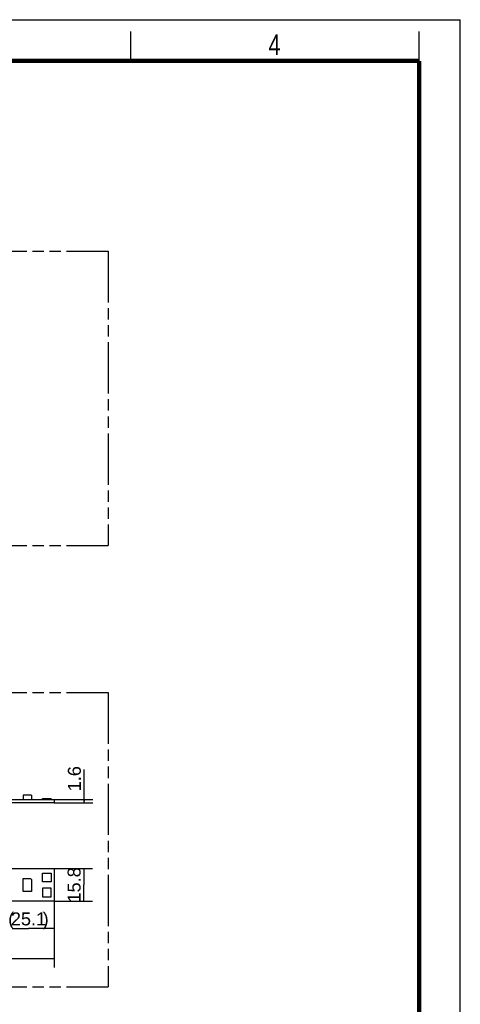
# Model space of a CAD drawing. Header units: millimetres. Extents: x 0 to 210, y 0 to 297.
# Tile 3 of 3: x 135 to 210, y 130 to 297. Entities that reach past the tile are written whole.
import ezdxf
from ezdxf.enums import TextEntityAlignment as Align

# ---------------------------------------------------------------- set-up
doc = ezdxf.new("R2010")
doc.units = ezdxf.units.MM
doc.header["$LTSCALE"] = 19.36
doc.linetypes.add('PHANTOM', pattern=[0.8, 0.45, -0.05, 0.1, -0.05, 0.1, -0.05])
doc.layers.get('0').update_dxf_attribs({"linetype": 'CONTINUOUS'})
doc.layers.add('DEFAULT_3', color=7, linetype='PHANTOM')
doc.layers.add('Z_DIM_2D', color=7, linetype='CONTINUOUS')
doc.styles.add('TEXTSTYLE_2', font='txt', dxfattribs={"width": 0.75})
doc.styles.add('TEXTSTYLE_3', font='helveticaneueltw1g-ltcn.otf')
doc.dimstyles.new('DIMSTYLE_1', dxfattribs={"dimtxt": 2.2, "dimasz": 3.5, "dimexe": 1.5, "dimexo": 0, "dimgap": 0.55, "dimtad": 1, "dimdec": 1, "dimlfac": 2.857143, "dimdsep": 46, "dimtxsty": 'TEXTSTYLE_3', "dimcen": 0.09, "dimclrt": 5, "dimadec": 0, "dimazin": 0, "dimtp": 0.5, "dimtm": 0.5, "dimtfac": 1, "dimtdec": 1, "dimtofl": 0, "dimtmove": 0, "dimatfit": 3, "dimfxl": 0, "dimtolj": 1, "dimarcsym": 0})
doc.dimstyles.new('DIMSTYLE_3', dxfattribs={"dimtxt": 2.2, "dimasz": 3.5, "dimexe": 1.5, "dimexo": 0, "dimgap": 0.55, "dimtad": 1, "dimdec": 1, "dimlfac": 2.857143, "dimdsep": 46, "dimtxsty": 'TEXTSTYLE_3', "dimcen": 0.09, "dimclrt": 5, "dimadec": 0, "dimazin": 0, "dimtp": 0.2, "dimtm": 0.2, "dimtfac": 1, "dimtdec": 1, "dimtofl": 0, "dimtmove": 0, "dimatfit": 3, "dimfxl": 0, "dimtolj": 1, "dimarcsym": 0})
doc.dimstyles.new('DIMSTYLE_4', dxfattribs={"dimtxt": 2.2, "dimasz": 3.5, "dimexe": 1.5, "dimexo": 0, "dimgap": 0.55, "dimtad": 1, "dimdec": 1, "dimlfac": 2.857143, "dimdsep": 46, "dimtxsty": 'TEXTSTYLE_3', "dimcen": 0.09, "dimclrt": 5, "dimadec": 0, "dimazin": 0, "dimtp": 0.1, "dimtm": 0.1, "dimtfac": 1, "dimtdec": 1, "dimtofl": 0, "dimtmove": 0, "dimatfit": 3, "dimfxl": 0, "dimtolj": 1, "dimarcsym": 0})

# ---------------------------------------------------------------- blocks, each defined once
blk = doc.blocks.new('*D1')
at = {"layer": 'Z_DIM_2D', "color": 2, "linetype": 'Continuous'}
for p, q in [((55.21, 150.91), (55.21, 135.94)), ((140.96, 147.23), (140.96, 135.94)), ((55.21, 137.44), (98.09, 137.44)), ((140.96, 137.44), (98.09, 137.44))]:
    blk.add_line(p, q, dxfattribs=at)
at = {"layer": 'Z_DIM_2D', "color": 5, "linetype": 'Continuous', "style": 'TEXTSTYLE_3'}
blk.add_text('245', height=2.2, dxfattribs=at).set_placement((98.09, 137.99), align=Align.CENTER)
blk = doc.blocks.new('_NONE')
blk = doc.blocks.new('*D3')
at = {"layer": 'Z_DIM_2D', "color": 2, "linetype": 'Continuous'}
for p, q in [((140.96, 152.77), (147.49, 152.77)), ((145.99, 152.77), (145.99, 150)), ((145.99, 147.23), (145.99, 150)), ((140.96, 147.23), (147.49, 147.23))]:
    blk.add_line(p, q, dxfattribs=at)
at = {"layer": 'Z_DIM_2D', "color": 5, "linetype": 'Continuous', "style": 'TEXTSTYLE_3'}
blk.add_text('15.8', height=2.2, rotation=90, dxfattribs=at).set_placement((145.44, 150), align=Align.CENTER)
blk = doc.blocks.new('*D6')
at = {"layer": 'Z_DIM_2D', "color": 2, "linetype": 'Continuous'}
for p, q in [((146.04, 164.24), (146.04, 169.61)), ((140.96, 164.52), (147.54, 164.52)), ((140.96, 163.96), (147.54, 163.96)), ((146.04, 164.52), (146.04, 164.24)), ((146.04, 163.96), (146.04, 164.24))]:
    blk.add_line(p, q, dxfattribs=at)
at = {"layer": 'Z_DIM_2D', "color": 5, "linetype": 'Continuous', "style": 'TEXTSTYLE_3'}
blk.add_text('1.6', height=2.2, rotation=90, dxfattribs=at).set_placement((145.49, 165.91))
blk = doc.blocks.new('*D8')
at = {"layer": 'Z_DIM_2D', "color": 2, "linetype": 'Continuous'}
for p, q in [((132.19, 149.97), (132.19, 141.07)), ((140.96, 147.23), (140.96, 141.07)), ((132.19, 142.57), (136.57, 142.57)), ((140.96, 142.57), (136.57, 142.57))]:
    blk.add_line(p, q, dxfattribs=at)
at = {"layer": 'Z_DIM_2D', "color": 5, "linetype": 'Continuous', "style": 'TEXTSTYLE_3'}
for s, p in [('(', (133.65, 143.12)), (')', (139.51, 143.12)), ('25.1', (136.59, 143.12))]:
    blk.add_text(s, height=2.2, dxfattribs=at).set_placement(p, align=Align.CENTER)

msp = doc.modelspace()

# ---------------------------------------------------------------- linework, layer by layer
at = {"color": 2, "linetype": 'Continuous'}
for p, q in [((0, 297), (210, 297)), ((210, 0), (210, 297)), ((154, 290), (154, 295)), ((203, 290), (203, 295))]:
    msp.add_line(p, q, dxfattribs=at)
at = {"color": 7, "linetype": 'Continuous'}
for p, q in [((55.09, 164.519), (140.963, 164.519)), ((140.963, 163.959), (55.212, 163.959)), ((137.128, 165.219), (135.693, 165.219)), ((135.693, 165.219), (135.693, 164.519)), ((137.128, 165.219), (137.128, 164.519)), ((138.946, 164.694), (140.434, 164.694)), ((138.946, 164.694), (138.946, 164.519)), ((138.971, 164.519), (138.971, 164.694)), ((140.434, 164.519), (140.434, 164.694)), ((140.963, 164.519), (140.963, 163.959)), ((55.212, 152.765), (140.963, 152.765)), ((140.963, 152.765), (140.963, 147.235)), ((135.693, 151.092), (136.953, 151.092)), ((135.693, 148.852), (135.693, 151.092)), ((136.953, 151.092), (137.128, 150.917)), ((137.128, 150.917), (137.128, 148.852)), ((138.946, 151.999), (140.434, 151.999)), ((138.946, 150.537), (138.946, 151.999)), ((140.434, 151.999), (140.434, 150.537)), ((140.434, 150.537), (138.946, 150.537)), ((140.434, 149.459), (138.971, 149.459)), ((138.971, 149.459), (138.971, 147.997)), ((140.434, 147.997), (140.434, 149.459)), ((140.963, 147.235), (55.212, 147.235)), ((137.128, 148.852), (135.693, 148.852)), ((138.971, 147.997), (140.434, 147.997))]:
    msp.add_line(p, q, dxfattribs=at)
at = {"color": 7, "linetype": 'Continuous', "const_width": 0.7}
for points in [[(7, 290), (203, 290)], [(203, 7), (203, 290)]]:
    msp.add_lwpolyline(points, dxfattribs=at)
at = {"layer": 'DEFAULT_3', "color": 91, "linetype": 'PHANTOM', "true_color": 0x80ff80}
for p, q in [((50.129, 257.68), (150.129, 257.68)), ((150.129, 257.68), (150.129, 207.68)), ((50.129, 207.68), (150.129, 207.68)), ((50.129, 182.68), (150.129, 182.68)), ((150.129, 182.68), (150.129, 132.68)), ((50.129, 132.68), (150.129, 132.68))]:
    msp.add_line(p, q, dxfattribs=at)

# ---------------------------------------------------------------- texts
at = {"color": 5, "linetype": 'Continuous', "style": 'TEXTSTYLE_2', "width": 0.785714}
msp.add_text('4', height=3.5, dxfattribs=at).set_placement((177.383, 290.991))

# ---------------------------------------------------------------- dimensions: what is measured, and where the dimension line sits
at = {"layer": 'Z_DIM_2D', "color": 2, "linetype": 'Continuous'}
for base, p1, p2, angle, dimstyle, picture, middle in [((146.036, 164.519), (140.963, 163.959), (140.963, 164.519), 90, 'DIMSTYLE_4', '*D6', (146.036, 167.759)), ((145.989, 152.765), (140.963, 147.235), (140.963, 152.765), 90, 'DIMSTYLE_3', '*D3', (145.989, 150)), ((55.212, 137.439), (140.963, 147.235), (55.212, 150.91), 180, 'DIMSTYLE_1', '*D1', (98.088, 137.439))]:
    dim = msp.add_linear_dim(base=base, p1=p1, p2=p2, angle=angle, dimstyle=dimstyle, override={"dimblk1": 'NONE', "dimblk2": 'NONE', "dimsah": 1}, dxfattribs=at)
    dim.commit()
    dim.dimension.update_dxf_attribs({"geometry": picture, "text_midpoint": middle, "dimtype": 160})
dim = msp.add_linear_dim(base=(132.185, 142.567), p1=(140.963, 147.235), p2=(132.185, 149.972), angle=180, text='(<>)', dimstyle='DIMSTYLE_3', override={"dimblk1": 'NONE', "dimblk2": 'NONE', "dimsah": 1}, dxfattribs=at)
dim.commit()
dim.dimension.update_dxf_attribs({"geometry": '*D8', "text_midpoint": (136.574, 142.567), "dimtype": 160})

doc.saveas('drawing.dxf')
